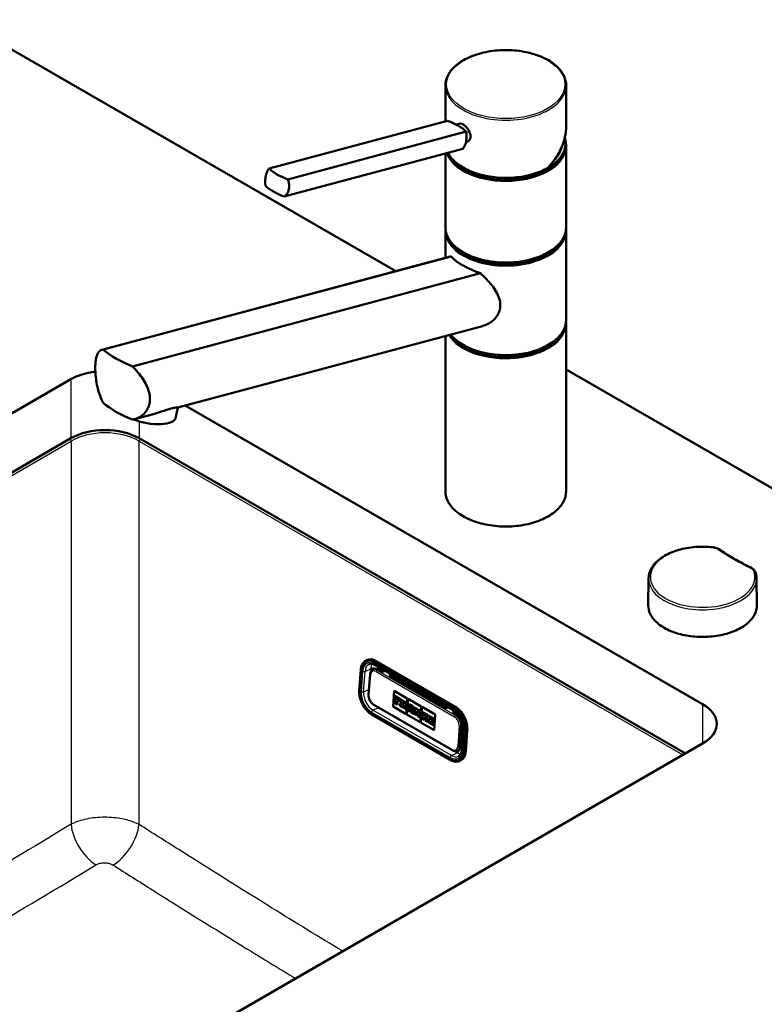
# Model space of a CAD drawing. Header units: millimetres. Extents: x 100 to 2000, y 93 to 2870.
# Tile 6 of 7: x 1309 to 1618, y 1483 to 1891. Entities that reach past the tile are written whole.
import ezdxf

# ---------------------------------------------------------------- set-up
doc = ezdxf.new("R2010")
doc.units = ezdxf.units.MM
doc.header["$LTSCALE"] = 10
doc.layers.add('Visible Edges(ISO)', color=7, linetype='Continuous', lineweight=50)
doc.layers.add('Visible Tangent Edges(ISO)', color=7, linetype='Continuous', lineweight=25)

msp = doc.modelspace()

# ---------------------------------------------------------------- linework, layer by layer
at = {"layer": 'Visible Edges(ISO)'}
for p, q in [((1284.4, 1890.7), (1464.9, 1786.49)), ((1485.48, 1848.56), (1485.48, 1863.46)), ((1535.48, 1846.42), (1535.48, 1863.46)), ((1412.43, 1828.98), (1486.39, 1848.8)), ((1489.92, 1847.23), (1491.25, 1847.59)), ((1420.17, 1824.51), (1494.14, 1844.33)), ((1418.71, 1817.35), (1492.67, 1837.17)), ((1493.99, 1840.04), (1494.51, 1840.18)), ((1535.23, 1838.56), (1535.23, 1839.37)), ((1535.48, 1804.67), (1535.48, 1838.15)), ((1485.48, 1804.67), (1485.48, 1835.25)), ((1485.48, 1792), (1485.48, 1803.04)), ((1535.48, 1766.3), (1535.48, 1803.04)), ((1487.43, 1792.52), (1343.26, 1753.89)), ((1487.81, 1792.59), (1343.71, 1753.98)), ((1355.85, 1746.97), (1499.95, 1785.58)), ((1500.8, 1763.72), (1374.68, 1729.93)), ((1535.48, 1695.26), (1535.48, 1764.66)), ((1485.48, 1695.26), (1485.48, 1759.62)), ((1535.48, 1745.74), (1850.09, 1564.1)), ((1075.81, 1594.72), (1330.36, 1741.69)), ((1377.64, 1730.72), (1591.99, 1606.97)), ((1364.58, 1727.22), (1356.63, 1725.09)), ((1373.87, 1725.94), (1374.69, 1729.93)), ((1330.36, 1717.19), (1082.88, 1574.31)), ((1584.92, 1586.55), (1358.65, 1717.19)), ((1569.61, 1659.1), (1569.49, 1647.95)), ((1614.37, 1659.1), (1614.49, 1647.95)), ((1452.68, 1625.18), (1452.92, 1625.29)), ((1489.38, 1606.08), (1456.86, 1624.86)), ((1449.82, 1612.7), (1450.43, 1621.19)), ((1455.39, 1621.3), (1455.88, 1621.53)), ((1456.5, 1623.19), (1489.02, 1604.41)), ((1459.37, 1620.32), (1457.6, 1621.34)), ((1460.51, 1620.87), (1459.37, 1620.32)), ((1454.27, 1619.4), (1453.66, 1610.91)), ((1462.2, 1618.69), (1463.34, 1619.23)), ((1485.53, 1605.22), (1462.2, 1618.69)), ((1463.65, 1619.06), (1462.51, 1618.51)), ((1463.25, 1618.86), (1471.61, 1614.03)), ((1463.78, 1605.99), (1464.25, 1612.47)), ((1463.78, 1606), (1464.25, 1612.47)), ((1464.25, 1612.47), (1469.69, 1609.33)), ((1464.3, 1608.26), (1464.26, 1607.67)), ((1464.3, 1608.26), (1464.31, 1608.27)), ((1464.51, 1608.14), (1464.3, 1608.26)), ((1464.51, 1608.15), (1464.31, 1608.27)), ((1464.46, 1610.4), (1464.42, 1609.85)), ((1464.42, 1609.85), (1464.63, 1609.73)), ((1466.59, 1609.17), (1464.46, 1610.4)), ((1466.58, 1609.17), (1464.46, 1610.4)), ((1464.46, 1610.4), (1464.46, 1610.4)), ((1464.63, 1609.73), (1464.51, 1608.14)), ((1465.44, 1607.6), (1465.48, 1608.16)), ((1465.45, 1607.61), (1465.49, 1608.16)), ((1465.48, 1608.16), (1465.93, 1607.9)), ((1465.52, 1608.63), (1465.56, 1609.19)), ((1465.96, 1608.37), (1465.52, 1608.63)), ((1465.52, 1608.63), (1465.53, 1608.63)), ((1465.53, 1608.63), (1465.57, 1609.18)), ((1465.97, 1608.38), (1465.53, 1608.63)), ((1465.56, 1609.19), (1466.05, 1608.91)), ((1465.93, 1607.9), (1465.96, 1608.37)), ((1465.94, 1607.91), (1465.97, 1608.38)), ((1465.96, 1608.37), (1465.97, 1608.38)), ((1466.05, 1608.91), (1466.03, 1608.63)), ((1466.03, 1608.63), (1466.52, 1608.34)), ((1466.52, 1608.34), (1466.58, 1609.17)), ((1466.52, 1608.34), (1466.53, 1608.35)), ((1466.53, 1608.35), (1466.59, 1609.17)), ((1466.58, 1609.17), (1466.59, 1609.17)), ((1466.76, 1609.06), (1466.72, 1608.51)), ((1466.72, 1608.51), (1466.96, 1608.38)), ((1466.76, 1609.06), (1466.77, 1609.07)), ((1468.63, 1607.99), (1466.76, 1609.06)), ((1468.64, 1607.99), (1466.77, 1609.07)), ((1466.96, 1608.38), (1466.85, 1606.79)), ((1469.69, 1609.33), (1469.22, 1602.85)), ((1469.54, 1602.66), (1470.01, 1609.15)), ((1469.55, 1602.67), (1470.02, 1609.14)), ((1470.01, 1609.15), (1475.45, 1606.01)), ((1455.84, 1606.67), (1488.37, 1587.89)), ((1469.22, 1602.86), (1463.78, 1606)), ((1463.78, 1605.99), (1463.78, 1606)), ((1469.22, 1602.85), (1463.78, 1605.99)), ((1464.26, 1607.67), (1465.6, 1606.89)), ((1465.44, 1607.6), (1465.45, 1607.61)), ((1465.65, 1607.49), (1465.44, 1607.6)), ((1465.65, 1607.49), (1465.45, 1607.61)), ((1465.6, 1606.89), (1465.65, 1607.49)), ((1465.6, 1606.89), (1465.61, 1606.9)), ((1465.61, 1606.9), (1465.65, 1607.49)), ((1465.65, 1607.49), (1465.65, 1607.49)), ((1465.93, 1607.9), (1465.94, 1607.91)), ((1466.61, 1606.93), (1466.57, 1606.34)), ((1466.57, 1606.34), (1467.87, 1605.58)), ((1466.85, 1606.79), (1466.61, 1606.93)), ((1466.61, 1606.93), (1466.62, 1606.93)), ((1466.85, 1606.8), (1466.62, 1606.93)), ((1467.71, 1606.3), (1467.75, 1606.86)), ((1467.71, 1606.3), (1467.75, 1606.86)), ((1467.92, 1606.18), (1467.71, 1606.3)), ((1467.91, 1606.18), (1467.71, 1606.3)), ((1467.71, 1606.3), (1467.71, 1606.3)), ((1467.75, 1606.86), (1468.05, 1606.69)), ((1467.78, 1607.26), (1467.83, 1607.88)), ((1467.78, 1607.26), (1467.82, 1607.88)), ((1468.04, 1607.11), (1467.78, 1607.26)), ((1468.04, 1607.11), (1467.78, 1607.26)), ((1467.78, 1607.26), (1467.78, 1607.26)), ((1467.82, 1607.88), (1468.08, 1607.73)), ((1467.87, 1605.58), (1467.91, 1606.18)), ((1467.87, 1605.58), (1467.88, 1605.59)), ((1467.88, 1605.59), (1467.92, 1606.18)), ((1467.91, 1606.18), (1467.92, 1606.18)), ((1468.05, 1606.69), (1468.39, 1605.28)), ((1468.39, 1605.28), (1469.19, 1604.82)), ((1469.02, 1605.54), (1468.8, 1606.42)), ((1469.03, 1605.54), (1468.81, 1606.42)), ((1468.95, 1606.46), (1468.96, 1606.46)), ((1469.23, 1605.42), (1469.02, 1605.54)), ((1469.02, 1605.54), (1469.03, 1605.54)), ((1469.24, 1605.42), (1469.03, 1605.54)), ((1469.19, 1604.82), (1469.23, 1605.42)), ((1469.19, 1604.82), (1469.2, 1604.83)), ((1469.2, 1604.83), (1469.24, 1605.42)), ((1469.23, 1605.42), (1469.24, 1605.42)), ((1469.88, 1605.04), (1469.84, 1604.45)), ((1469.84, 1604.45), (1470.83, 1603.88)), ((1470.04, 1604.95), (1469.88, 1605.04)), ((1469.88, 1605.04), (1469.89, 1605.04)), ((1470.04, 1604.96), (1469.89, 1605.04)), ((1470.56, 1606.3), (1470.04, 1604.95)), ((1470.42, 1606.95), (1470.38, 1606.4)), ((1470.38, 1606.4), (1470.56, 1606.3)), ((1470.42, 1606.95), (1470.43, 1606.96)), ((1472.09, 1605.99), (1470.42, 1606.95)), ((1472.1, 1605.99), (1470.43, 1606.96)), ((1470.66, 1604.59), (1470.74, 1604.83)), ((1470.87, 1604.47), (1470.66, 1604.59)), ((1470.66, 1604.59), (1470.67, 1604.59)), ((1470.67, 1604.59), (1470.75, 1604.82)), ((1470.88, 1604.47), (1470.67, 1604.59)), ((1470.74, 1604.83), (1471.31, 1604.5)), ((1470.83, 1603.88), (1470.87, 1604.47)), ((1470.84, 1603.88), (1470.88, 1604.47)), ((1470.87, 1605.21), (1471.14, 1605.99)), ((1471.25, 1604.99), (1470.87, 1605.21)), ((1470.87, 1605.21), (1470.88, 1605.21)), ((1470.87, 1604.47), (1470.88, 1604.47)), ((1470.88, 1605.21), (1471.14, 1605.98)), ((1471.25, 1604.99), (1470.88, 1605.21)), ((1471.12, 1604.33), (1471.07, 1603.73)), ((1471.34, 1604.2), (1471.12, 1604.33)), ((1471.34, 1604.2), (1471.12, 1604.33)), ((1471.12, 1604.33), (1471.12, 1604.33)), ((1471.14, 1605.99), (1471.25, 1604.99)), ((1471.31, 1604.5), (1471.34, 1604.2)), ((1472.15, 1603.73), (1471.87, 1605.55)), ((1471.87, 1605.55), (1472.05, 1605.44)), ((1472.16, 1603.73), (1471.87, 1605.54)), ((1472.05, 1605.44), (1472.09, 1605.99)), ((1472.05, 1605.44), (1472.06, 1605.44)), ((1472.06, 1605.44), (1472.1, 1605.99)), ((1472.09, 1605.99), (1472.1, 1605.99)), ((1472.68, 1605.65), (1472.64, 1605.1)), ((1472.64, 1605.1), (1472.86, 1604.97)), ((1473.72, 1605.05), (1472.68, 1605.65)), ((1472.68, 1605.65), (1472.69, 1605.65)), ((1473.73, 1605.05), (1472.69, 1605.65)), ((1472.86, 1604.97), (1472.75, 1603.39)), ((1473.27, 1603.09), (1473.34, 1604.13)), ((1473.27, 1603.09), (1473.35, 1604.12)), ((1473.34, 1604.13), (1474.03, 1602.03)), ((1474.33, 1603.2), (1473.72, 1605.05)), ((1473.72, 1605.05), (1473.73, 1605.05)), ((1474.33, 1603.22), (1473.73, 1605.05)), ((1474.25, 1604.74), (1474.21, 1604.19)), ((1474.21, 1604.19), (1474.39, 1604.09)), ((1475.16, 1604.22), (1474.25, 1604.75)), ((1474.25, 1604.74), (1474.25, 1604.75)), ((1475.15, 1604.22), (1474.25, 1604.74)), ((1474.39, 1604.09), (1474.33, 1603.2)), ((1475.45, 1606.01), (1474.98, 1599.52)), ((1475.11, 1603.67), (1475.15, 1604.22)), ((1475.12, 1603.67), (1475.16, 1604.22)), ((1475.15, 1604.22), (1475.16, 1604.22)), ((1475.31, 1599.33), (1475.78, 1605.82)), ((1475.31, 1599.34), (1475.78, 1605.81)), ((1475.78, 1605.82), (1481.22, 1602.68)), ((1482.1, 1607.98), (1486.27, 1605.57)), ((1485.53, 1605.22), (1486.68, 1605.76)), ((1489.48, 1604.12), (1488.36, 1603.58)), ((1487.49, 1583.89), (1454.97, 1602.67)), ((1469.54, 1602.66), (1469.55, 1602.67)), ((1474.98, 1599.52), (1469.54, 1602.66)), ((1474.98, 1599.53), (1469.55, 1602.67)), ((1470.83, 1603.88), (1470.84, 1603.88)), ((1471.07, 1603.73), (1472.31, 1603.02)), ((1472.36, 1603.61), (1472.15, 1603.73)), ((1472.15, 1603.73), (1472.16, 1603.73)), ((1472.36, 1603.62), (1472.16, 1603.73)), ((1472.31, 1603.02), (1472.36, 1603.61)), ((1472.31, 1603.02), (1472.32, 1603.02)), ((1472.32, 1603.02), (1472.36, 1603.62)), ((1472.36, 1603.61), (1472.36, 1603.62)), ((1472.53, 1603.51), (1472.48, 1602.92)), ((1472.48, 1602.92), (1473.41, 1602.39)), ((1472.75, 1603.39), (1472.53, 1603.52)), ((1472.53, 1603.51), (1472.53, 1603.52)), ((1472.75, 1603.39), (1472.53, 1603.51)), ((1473.46, 1602.98), (1473.27, 1603.09)), ((1473.45, 1602.98), (1473.27, 1603.09)), ((1473.27, 1603.09), (1473.27, 1603.09)), ((1473.41, 1602.39), (1473.46, 1602.98)), ((1473.41, 1602.39), (1473.45, 1602.98)), ((1473.41, 1602.39), (1473.41, 1602.39)), ((1473.45, 1602.98), (1473.46, 1602.98)), ((1474.03, 1602.03), (1474.7, 1601.64)), ((1474.7, 1601.64), (1474.86, 1603.82)), ((1474.7, 1601.64), (1474.71, 1601.64)), ((1474.71, 1601.64), (1474.87, 1603.81)), ((1474.86, 1603.82), (1475.11, 1603.67)), ((1475.11, 1603.67), (1475.12, 1603.67)), ((1475.65, 1601.71), (1475.6, 1601.12)), ((1475.6, 1601.12), (1476.86, 1600.39)), ((1475.88, 1601.58), (1475.65, 1601.72)), ((1475.65, 1601.71), (1475.65, 1601.72)), ((1475.88, 1601.58), (1475.65, 1601.71)), ((1475.8, 1603.85), (1475.76, 1603.3)), ((1475.76, 1603.3), (1476, 1603.16)), ((1477.06, 1603.12), (1475.8, 1603.85)), ((1475.8, 1603.85), (1475.81, 1603.85)), ((1477.07, 1603.13), (1475.81, 1603.85)), ((1476, 1603.16), (1475.88, 1601.58)), ((1476.73, 1601.09), (1476.77, 1601.75)), ((1476.73, 1601.09), (1476.78, 1601.74)), ((1476.91, 1600.99), (1476.73, 1601.09)), ((1476.73, 1601.09), (1476.73, 1601.09)), ((1476.9, 1600.99), (1476.73, 1601.09)), ((1476.77, 1601.75), (1477.22, 1600.81)), ((1476.8, 1602.08), (1476.84, 1602.67)), ((1477.33, 1602.39), (1476.8, 1602.08)), ((1476.81, 1602.08), (1476.85, 1602.67)), ((1476.84, 1602.67), (1477.02, 1602.57)), ((1476.86, 1600.39), (1476.9, 1600.99)), ((1476.86, 1600.39), (1476.87, 1600.4)), ((1476.87, 1600.4), (1476.91, 1600.99)), ((1476.9, 1600.99), (1476.91, 1600.99)), ((1477.02, 1602.57), (1477.06, 1603.12)), ((1477.02, 1602.57), (1477.03, 1602.57)), ((1477.03, 1602.57), (1477.07, 1603.13)), ((1477.08, 1600.89), (1477.03, 1600.29)), ((1477.03, 1600.29), (1478.24, 1599.6)), ((1477.06, 1603.12), (1477.07, 1603.13)), ((1477.21, 1600.82), (1477.08, 1600.89)), ((1477.22, 1600.81), (1477.08, 1600.89)), ((1477.08, 1600.89), (1477.08, 1600.89)), ((1477.23, 1603.02), (1477.19, 1602.47)), ((1477.19, 1602.47), (1477.33, 1602.39)), ((1478.29, 1602.41), (1477.23, 1603.02)), ((1477.23, 1603.02), (1477.24, 1603.02)), ((1478.3, 1602.41), (1477.24, 1603.02)), ((1477.53, 1601.65), (1478.06, 1601.97)), ((1478.14, 1600.28), (1477.53, 1601.65)), ((1477.53, 1601.65), (1477.54, 1601.65)), ((1477.54, 1601.65), (1478.07, 1601.97)), ((1478.14, 1600.28), (1477.54, 1601.65)), ((1478.06, 1601.97), (1478.25, 1601.86)), ((1478.29, 1600.19), (1478.14, 1600.28)), ((1478.29, 1600.19), (1478.14, 1600.28)), ((1478.14, 1600.28), (1478.14, 1600.28)), ((1478.24, 1599.6), (1478.29, 1600.19)), ((1478.25, 1601.86), (1478.29, 1602.41)), ((1478.25, 1601.86), (1478.26, 1601.86)), ((1478.25, 1599.6), (1478.29, 1600.19)), ((1478.26, 1601.86), (1478.3, 1602.41)), ((1478.29, 1602.41), (1478.3, 1602.41)), ((1478.29, 1600.19), (1478.29, 1600.19)), ((1478.48, 1600.07), (1478.44, 1599.48)), ((1478.48, 1600.07), (1478.49, 1600.08)), ((1478.7, 1599.95), (1478.48, 1600.07)), ((1478.71, 1599.95), (1478.49, 1600.08)), ((1478.64, 1602.21), (1478.6, 1601.66)), ((1478.6, 1601.66), (1478.82, 1601.53)), ((1480.73, 1601), (1478.64, 1602.21)), ((1478.64, 1602.21), (1478.65, 1602.21)), ((1480.74, 1601), (1478.65, 1602.21)), ((1478.82, 1601.53), (1478.7, 1599.95)), ((1479.6, 1599.44), (1479.64, 1599.99)), ((1479.6, 1599.43), (1479.64, 1599.99)), ((1479.64, 1599.99), (1480.08, 1599.73)), ((1479.67, 1600.46), (1479.71, 1601.02)), ((1479.67, 1600.46), (1479.68, 1600.46)), ((1480.12, 1600.2), (1479.67, 1600.46)), ((1479.68, 1600.46), (1479.72, 1601.01)), ((1480.12, 1600.2), (1479.68, 1600.46)), ((1479.71, 1601.02), (1480.2, 1600.73)), ((1480.08, 1599.73), (1480.12, 1600.2)), ((1480.09, 1599.73), (1480.12, 1600.2)), ((1480.12, 1600.2), (1480.12, 1600.2)), ((1480.2, 1600.73), (1480.18, 1600.46)), ((1480.18, 1600.46), (1480.67, 1600.17)), ((1480.67, 1600.17), (1480.73, 1601)), ((1480.67, 1600.17), (1480.68, 1600.17)), ((1480.68, 1600.17), (1480.74, 1601)), ((1480.73, 1601), (1480.74, 1601)), ((1481.22, 1602.68), (1480.75, 1596.19)), ((1490.13, 1602.56), (1488.36, 1603.58)), ((1488.67, 1603.4), (1489.74, 1603.91)), ((1489.41, 1603.76), (1490.67, 1603.03)), ((1480.75, 1596.2), (1475.31, 1599.34)), ((1475.31, 1599.33), (1475.31, 1599.34)), ((1480.75, 1596.19), (1475.31, 1599.33)), ((1478.24, 1599.6), (1478.25, 1599.6)), ((1478.44, 1599.48), (1480.53, 1598.27)), ((1480.08, 1599.16), (1479.6, 1599.44)), ((1479.6, 1599.43), (1479.6, 1599.44)), ((1480.08, 1599.15), (1479.6, 1599.43)), ((1480.08, 1599.73), (1480.09, 1599.73)), ((1480.1, 1599.43), (1480.08, 1599.15)), ((1480.6, 1599.14), (1480.1, 1599.43)), ((1480.1, 1599.43), (1480.11, 1599.43)), ((1480.6, 1599.15), (1480.11, 1599.43)), ((1480.53, 1598.27), (1480.6, 1599.14)), ((1480.53, 1598.27), (1480.54, 1598.28)), ((1480.54, 1598.28), (1480.6, 1599.15)), ((1480.6, 1599.14), (1480.6, 1599.15)), ((1491.77, 1589.67), (1492.39, 1598.16)), ((1492.22, 1595.91), (1492.92, 1595.58)), ((1493, 1596.64), (1492.39, 1588.15)), ((1493.93, 1587.54), (1494.55, 1596.03)), ((1492.07, 1593.81), (1492.77, 1593.4)), ((1591.99, 1590.64), (1337.43, 1443.67)), ((1490.31, 1587.71), (1490.8, 1587.94)), ((1491.47, 1583.46), (1491.72, 1583.58))]:
    msp.add_line(p, q, dxfattribs=at)
for centre, major_axis, ratio, start_param, end_param in [((1478.55, 1843.43), (-17.63, 3.61), 0.408248, 4.02767, 4.336863), ((1478.55, 1843.43), (-17.63, 3.61), 0.408248, 3.718476, 4.02767), ((1510.48, 1839.37), (24.75, 0), 0.57735, 3.695763, 6.447264), ((1510.48, 1838.56), (24.75, 0), 0.57735, 3.359293, 6.283185), ((1510.48, 1839.37), (23.25, 0), 0.57735, 5.784228, 6.161693), ((1510.48, 1838.56), (23, 0), 0.57735, 6.135657, 6.192728), ((1428.01, 1829.88), (17.63, -3.61), 0.408248, 3.718476, 4.336863), ((1426.55, 1822.73), (-17.63, 3.61), 0.408248, 0.576884, 1.19527), ((1510.48, 1803.45), (24.75, 0), 0.57735, 3.223499, 6.201279), ((1510.48, 1804.26), (-24.75, 0), 0.57735, 0.554171, 2.587422), ((1510.48, 1793.53), (24.93, -4.67), 0.410754, 3.65308, 4.354386), ((1510.48, 1765.07), (24.75, 0), 0.57735, 3.496917, 6.201279), ((1510.48, 1765.89), (-24.75, 0), 0.57735, 0.554171, 2.587422), ((1373.77, 1756.9), (-34.9, 6.53), 0.410754, 0.614244, 1.110036), ((1344.51, 1733.52), (20, 0), 0.57735, 1.77287, 2.356194), ((1373.77, 1734.86), (34.9, -6.53), 0.410754, 3.755836, 4.251629), ((1362.11, 1728.35), (11.76, -2.41), 0.408248, 4.278356, 6.283185), ((1344.51, 1709.03), (-20, 0), 0.57735, 3.926991, 5.497787), ((1456.36, 1618.07), (-3.44, 7.22), 0.625473, 5.545399, 6.283185), ((1457.39, 1618.37), (-1.51, 3.16), 0.625473, 5.545399, 6.283185), ((1482.68, 1606.3), (-0.86, 1.81), 0.625473, 0.0267, 0.510855), ((1479.88, 1608.37), (-1.5, 2.6), 0.57735, 3.971517, 4.283284), ((1468.06, 1607.42), (0.157, -0.331), 0.625473, 5.545399, 8.686991), ((1468.07, 1607.42), (0.157, -0.331), 0.625473, 5.545399, 6.26615), ((1468.58, 1607.25), (0.376, -0.789), 0.625473, 5.998819, 8.686991), ((1468.58, 1607.25), (0.376, -0.789), 0.625473, 0, 2.403806), ((1479.81, 1608.33), (2, -3.46), 0.57735, 0.843815, 1.086124), ((1488.89, 1599.29), (-3.44, 7.22), 0.625473, 3.974602, 5.545399), ((1577.85, 1598.8), (20, 0), 0.57735, 5.497787, 7.068583), ((1489.91, 1599.59), (-1.51, 3.16), 0.625473, 3.974602, 5.545399), ((1489.3, 1591.1), (1.51, -3.16), 0.625473, 0, 0.83301), ((1488.28, 1590.8), (3.44, -7.22), 0.625473, 0, 0.83301)]:
    msp.add_ellipse(centre, major_axis=major_axis, ratio=ratio, start_param=start_param, end_param=end_param, dxfattribs=at)
for points, knots in [([(1485.48, 1863.46), (1485.48, 1865), (1485.9, 1866.54), (1487.51, 1869.47), (1488.73, 1870.87), (1491.87, 1873.38), (1493.79, 1874.49), (1498.15, 1876.3), (1500.58, 1877), (1505.68, 1877.92), (1508.35, 1878.13), (1513.68, 1878.07), (1516.34, 1877.78), (1521.37, 1876.74), (1523.74, 1875.99), (1527.96, 1874.07), (1529.81, 1872.9), (1532.79, 1870.28), (1533.92, 1868.82), (1535.19, 1866.04), (1535.48, 1864.75), (1535.48, 1863.46)], [5.497787, 5.497787, 5.497787, 5.497787, 5.805603, 5.805603, 6.121561, 6.121561, 6.444326, 6.444326, 6.767616, 6.767616, 7.090334, 7.090334, 7.412834, 7.412834, 7.735617, 7.735617, 8.058967, 8.058967, 8.381325, 8.381325, 8.63938, 8.63938, 8.63938, 8.63938]), ([(1491.25, 1847.59), (1491.4, 1847.63), (1491.57, 1847.64), (1492.07, 1847.59), (1492.44, 1847.45), (1493.16, 1847.04), (1493.56, 1846.73), (1494.3, 1845.99), (1494.64, 1845.56), (1495.2, 1844.69), (1495.45, 1844.19), (1495.78, 1843.21), (1495.86, 1842.72), (1495.86, 1842.29)], [0.382112, 0.382112, 0.382112, 0.382112, 0.4669376, 0.4669376, 0.6201565, 0.6201565, 0.7733754, 0.7733754, 0.9265943, 0.9265943, 1.0834536, 1.0834536, 1.240313, 1.240313, 1.240313, 1.240313]), ([(1528.06, 1829.35), (1528.52, 1829.87), (1528.97, 1830.39), (1529.83, 1831.47), (1530.24, 1832.01), (1531.02, 1833.12), (1531.39, 1833.68), (1532.08, 1834.81), (1532.41, 1835.39), (1533.01, 1836.54), (1533.29, 1837.12), (1533.8, 1838.29), (1534.03, 1838.87), (1534.44, 1840.05), (1534.62, 1840.64), (1534.93, 1841.81), (1535.06, 1842.39), (1535.27, 1843.56), (1535.35, 1844.14), (1535.46, 1845.29), (1535.48, 1845.86), (1535.48, 1846.42)], [-1.5777627, -1.5777627, -1.5777627, -1.5777627, -1.4985263, -1.4985263, -1.4192898, -1.4192898, -1.3400533, -1.3400533, -1.2608169, -1.2608169, -1.1815804, -1.1815804, -1.102344, -1.102344, -1.0231075, -1.0231075, -0.9438711, -0.9438711, -0.8646346, -0.8646346, -0.7853982, -0.7853982, -0.7853982, -0.7853982]), ([(1492.67, 1837.17), (1492.9, 1837.41), (1493.11, 1837.7), (1493.61, 1838.63), (1493.85, 1839.36), (1494.01, 1840.13), (1494.16, 1840.9), (1494.26, 1841.8), (1494.25, 1843.26), (1494.21, 1843.8), (1494.14, 1844.33)], [-0.412375, -0.412375, -0.412375, -0.412375, -0.2583698, -0.2583698, 0, 0, 0, 0.2583698, 0.2583698, 0.412375, 0.412375, 0.412375, 0.412375]), ([(1495.86, 1842.29), (1495.86, 1841.87), (1495.78, 1841.46), (1495.45, 1840.78), (1495.2, 1840.51), (1494.79, 1840.27), (1494.66, 1840.22), (1494.51, 1840.18)], [1.240313, 1.240313, 1.240313, 1.240313, 1.394333, 1.394333, 1.5483531, 1.5483531, 1.6139305, 1.6139305, 1.6139305, 1.6139305]), ([(1528.03, 1829.33), (1526.12, 1828.23), (1523.91, 1827.32), (1519.11, 1825.94), (1516.53, 1825.48), (1511.24, 1825.06), (1508.54, 1825.1), (1503.3, 1825.66), (1500.76, 1826.19), (1496.08, 1827.69), (1493.95, 1828.67), (1490.3, 1830.97), (1488.8, 1832.3), (1487.24, 1834.33), (1486.86, 1834.92), (1486.55, 1835.53)], [3.142959, 3.142959, 3.142959, 3.142959, 3.466351, 3.466351, 3.789339, 3.789339, 4.111884, 4.111884, 4.434467, 4.434467, 4.757545, 4.757545, 5.080867, 5.080867, 5.209574, 5.209574, 5.209574, 5.209574]), ([(1410.96, 1821.83), (1410.89, 1822.35), (1410.85, 1822.9), (1410.84, 1824.35), (1410.94, 1825.25), (1411.1, 1826.02), (1411.25, 1826.79), (1411.49, 1827.53), (1411.99, 1828.45), (1412.2, 1828.75), (1412.43, 1828.98)], [-0.412375, -0.412375, -0.412375, -0.412375, -0.2583698, -0.2583698, 0, 0, 0, 0.2583698, 0.2583698, 0.412375, 0.412375, 0.412375, 0.412375]), ([(1528.03, 1829.33), (1528.06, 1829.35), (1528.07, 1829.37), (1528.09, 1829.42), (1528.09, 1829.44), (1528.09, 1829.48), (1528.08, 1829.5), (1528.08, 1829.53), (1528.08, 1829.53), (1528.08, 1829.53)], [-0.0398471, -0.0398471, -0.0398471, -0.0398471, -0.02111176, -0.02111176, -0.01056304, -0.01056304, 0, 0, 0.00032398, 0.00032398, 0.00032398, 0.00032398]), ([(1420.17, 1824.51), (1420.38, 1824.02), (1420.55, 1823.51), (1420.84, 1822.13), (1420.84, 1821.26), (1420.53, 1819.72), (1420.19, 1818.96), (1419.41, 1817.96), (1419.07, 1817.63), (1418.71, 1817.35)], [1.6537755, 1.6537755, 1.6537755, 1.6537755, 1.8077807, 1.8077807, 2.0661504, 2.0661504, 2.3245202, 2.3245202, 2.4785254, 2.4785254, 2.4785254, 2.4785254]), ([(1535.48, 1804.67), (1535.48, 1803.13), (1535.07, 1801.59), (1533.45, 1798.66), (1532.23, 1797.26), (1529.1, 1794.75), (1527.17, 1793.64), (1522.81, 1791.83), (1520.39, 1791.13), (1515.28, 1790.21), (1512.61, 1790), (1507.28, 1790.06), (1504.62, 1790.35), (1499.6, 1791.39), (1497.23, 1792.14), (1493, 1794.06), (1491.16, 1795.23), (1488.18, 1797.85), (1487.04, 1799.31), (1485.77, 1802.09), (1485.48, 1803.38), (1485.48, 1804.67)], [2.356194, 2.356194, 2.356194, 2.356194, 2.66401, 2.66401, 2.979968, 2.979968, 3.302733, 3.302733, 3.626023, 3.626023, 3.948741, 3.948741, 4.271241, 4.271241, 4.594024, 4.594024, 4.917374, 4.917374, 5.239732, 5.239732, 5.497787, 5.497787, 5.497787, 5.497787]), ([(1499.95, 1785.58), (1500.86, 1784.77), (1501.72, 1783.94), (1504.03, 1781.54), (1505.47, 1779.77), (1507.05, 1777.01), (1507.47, 1776.07), (1508.06, 1774.2), (1508.21, 1773.26), (1508.21, 1772.34)], [8.317582, 8.317582, 8.317582, 8.317582, 8.664161, 8.664161, 9.339921, 9.339921, 9.677802, 9.677802, 10.015682, 10.015682, 10.015682, 10.015682]), ([(1508.21, 1772.34), (1508.21, 1771.55), (1508.09, 1770.74), (1507.6, 1769.19), (1507.23, 1768.44), (1506.27, 1767.07), (1505.68, 1766.44), (1504.38, 1765.36), (1503.67, 1764.9), (1502.28, 1764.2), (1501.55, 1763.93), (1500.8, 1763.72)], [0, 0, 0, 0, 0.290813, 0.290813, 0.581627, 0.581627, 0.87244, 0.87244, 1.163253, 1.163253, 1.434099, 1.434099, 1.434099, 1.434099]), ([(1535.48, 1766.3), (1535.48, 1764.76), (1535.07, 1763.22), (1533.45, 1760.28), (1532.23, 1758.89), (1529.1, 1756.37), (1527.17, 1755.26), (1522.81, 1753.45), (1520.39, 1752.75), (1515.28, 1751.84), (1512.61, 1751.62), (1507.28, 1751.69), (1504.62, 1751.97), (1499.6, 1753.01), (1497.23, 1753.77), (1493, 1755.69), (1491.16, 1756.85), (1488.92, 1758.81), (1488.27, 1759.5), (1487.72, 1760.22)], [2.356194, 2.356194, 2.356194, 2.356194, 2.66401, 2.66401, 2.979968, 2.979968, 3.302733, 3.302733, 3.626023, 3.626023, 3.948741, 3.948741, 4.271241, 4.271241, 4.594024, 4.594024, 4.917374, 4.917374, 5.077482, 5.077482, 5.077482, 5.077482]), ([(1343.71, 1731.93), (1343.15, 1732.97), (1342.68, 1734.07), (1341.97, 1736.08), (1341.69, 1737.04), (1341.21, 1739.02), (1341.02, 1740.03), (1340.72, 1742.01), (1340.62, 1742.99), (1340.48, 1744.85), (1340.45, 1745.72), (1340.45, 1747.39), (1340.49, 1748.22), (1340.64, 1749.74), (1340.76, 1750.42), (1341.24, 1752.21), (1341.75, 1753.04), (1342.77, 1753.75), (1343.2, 1753.92), (1343.71, 1753.98)], [3.250189, 3.250189, 3.250189, 3.250189, 3.606455, 3.606455, 3.897837, 3.897837, 4.18922, 4.18922, 4.480602, 4.480602, 4.771985, 4.771985, 5.094237, 5.094237, 5.41649, 5.41649, 6.060995, 6.060995, 6.40245, 6.40245, 6.40245, 6.40245]), ([(1355.85, 1746.97), (1356.7, 1746.12), (1357.51, 1745.25), (1359.58, 1742.75), (1360.83, 1740.9), (1362.15, 1738.07), (1362.49, 1737.12), (1362.96, 1735.25), (1363.08, 1734.32), (1363.08, 1733.45), (1363.08, 1732.65), (1362.98, 1731.86), (1362.57, 1730.32), (1362.25, 1729.58), (1361.43, 1728.24), (1360.93, 1727.63), (1359.78, 1726.59), (1359.15, 1726.16), (1357.69, 1725.4), (1356.79, 1725.09), (1355.85, 1724.92)], [-1.630466, -1.630466, -1.630466, -1.630466, -1.289011, -1.289011, -0.644505, -0.644505, -0.322253, -0.322253, 0, 0, 0, 0.291382, 0.291382, 0.582765, 0.582765, 0.874147, 0.874147, 1.16553, 1.16553, 1.521796, 1.521796, 1.521796, 1.521796]), ([(1364.58, 1727.23), (1365.67, 1727.52), (1366.77, 1727.87), (1368.57, 1728.49), (1369.31, 1728.75), (1370.67, 1729.21), (1371.3, 1729.4), (1371.85, 1729.55), (1372.4, 1729.69), (1372.87, 1729.79), (1373.66, 1729.91), (1373.97, 1729.93), (1374.5, 1729.94), (1374.66, 1729.93), (1374.68, 1729.93)], [-0.807034, -0.807034, -0.807034, -0.807034, -0.481393, -0.481393, -0.240697, -0.240697, 0, 0, 0, 0.240697, 0.240697, 0.481393, 0.481393, 0.807034, 0.807034, 0.807034, 0.807034]), ([(1535.48, 1695.26), (1535.48, 1693.72), (1535.07, 1692.18), (1533.45, 1689.25), (1532.23, 1687.85), (1529.1, 1685.34), (1527.17, 1684.23), (1522.81, 1682.42), (1520.39, 1681.72), (1515.28, 1680.8), (1512.61, 1680.59), (1507.28, 1680.65), (1504.62, 1680.94), (1499.6, 1681.98), (1497.23, 1682.73), (1493, 1684.65), (1491.16, 1685.82), (1488.18, 1688.44), (1487.04, 1689.9), (1485.77, 1692.68), (1485.48, 1693.97), (1485.48, 1695.26)], [2.356194, 2.356194, 2.356194, 2.356194, 2.66401, 2.66401, 2.979968, 2.979968, 3.302733, 3.302733, 3.626023, 3.626023, 3.948741, 3.948741, 4.271241, 4.271241, 4.594024, 4.594024, 4.917374, 4.917374, 5.239732, 5.239732, 5.497787, 5.497787, 5.497787, 5.497787]), ([(1569.61, 1659.1), (1569.63, 1660.48), (1570.01, 1661.86), (1571.45, 1664.49), (1572.54, 1665.74), (1575.33, 1668), (1577.06, 1669.01), (1580.97, 1670.64), (1583.15, 1671.27), (1587.73, 1672.09), (1590.12, 1672.29), (1593.78, 1672.24), (1595.05, 1672.16), (1596.3, 1672.01)], [0.791569, 0.791569, 0.791569, 0.791569, 1.091812, 1.091812, 1.404834, 1.404834, 1.729316, 1.729316, 2.054863, 2.054863, 2.379459, 2.379459, 2.552596, 2.552596, 2.552596, 2.552596]), ([(1596.3, 1672.01), (1596.51, 1671.99), (1596.72, 1671.96), (1597.12, 1671.87), (1597.32, 1671.83), (1597.71, 1671.71), (1597.9, 1671.65), (1598.26, 1671.5), (1598.44, 1671.42), (1598.77, 1671.24), (1598.93, 1671.15), (1599.08, 1671.04)], [0, 0, 0, 0, 0.0576108, 0.0576108, 0.1152216, 0.1152216, 0.1728324, 0.1728324, 0.2304431, 0.2304431, 0.2880539, 0.2880539, 0.2880539, 0.2880539]), ([(1612.08, 1663.54), (1611.13, 1663.99), (1610.2, 1664.46), (1608.37, 1665.4), (1607.48, 1665.89), (1605.71, 1666.87), (1604.84, 1667.37), (1603.14, 1668.39), (1602.3, 1668.91), (1600.67, 1669.96), (1599.86, 1670.5), (1599.08, 1671.04)], [6.1910957, 6.1910957, 6.1910957, 6.1910957, 6.2279315, 6.2279315, 6.2647674, 6.2647674, 6.3016032, 6.3016032, 6.3384391, 6.3384391, 6.3752749, 6.3752749, 6.3752749, 6.3752749]), ([(1612.08, 1663.54), (1612.25, 1663.46), (1612.42, 1663.37), (1612.73, 1663.17), (1612.88, 1663.06), (1613.15, 1662.83), (1613.28, 1662.71), (1613.51, 1662.45), (1613.61, 1662.31), (1613.79, 1662.02), (1613.86, 1661.86), (1613.92, 1661.7)], [0, 0, 0, 0, 0.0576108, 0.0576108, 0.1152216, 0.1152216, 0.1728324, 0.1728324, 0.2304431, 0.2304431, 0.2880539, 0.2880539, 0.2880539, 0.2880539]), ([(1613.92, 1661.7), (1613.98, 1661.53), (1614.03, 1661.36), (1614.12, 1661.02), (1614.16, 1660.84), (1614.24, 1660.5), (1614.27, 1660.32), (1614.32, 1659.98), (1614.34, 1659.8), (1614.36, 1659.45), (1614.37, 1659.28), (1614.37, 1659.1)], [3.7305891, 3.7305891, 3.7305891, 3.7305891, 3.7686352, 3.7686352, 3.8066814, 3.8066814, 3.8447276, 3.8447276, 3.8827738, 3.8827738, 3.92082, 3.92082, 3.92082, 3.92082]), ([(1614.49, 1647.95), (1614.51, 1646.57), (1614.14, 1645.18), (1612.67, 1642.54), (1611.56, 1641.29), (1608.73, 1639.05), (1607, 1638.06), (1603.09, 1636.45), (1600.91, 1635.83), (1596.32, 1635.01), (1593.91, 1634.81), (1589.12, 1634.87), (1586.73, 1635.13), (1582.2, 1636.06), (1580.07, 1636.73), (1576.28, 1638.44), (1574.62, 1639.47), (1571.95, 1641.79), (1570.94, 1643.07), (1569.75, 1645.57), (1569.48, 1646.76), (1569.49, 1647.95)], [3.92082, 3.92082, 3.92082, 3.92082, 4.238008, 4.238008, 4.557157, 4.557157, 4.877795, 4.877795, 5.19852, 5.19852, 5.519117, 5.519117, 5.839667, 5.839667, 6.160278, 6.160278, 6.481018, 6.481018, 6.801576, 6.801576, 7.074754, 7.074754, 7.074754, 7.074754]), ([(1450.43, 1621.19), (1450.46, 1621.56), (1450.51, 1621.93), (1450.67, 1622.61), (1450.78, 1622.94), (1451.04, 1623.53), (1451.19, 1623.81), (1451.55, 1624.3), (1451.75, 1624.52), (1452.18, 1624.9), (1452.42, 1625.06), (1452.68, 1625.18)], [0, 0, 0, 0, 0.1666019, 0.1666019, 0.3332039, 0.3332039, 0.4998058, 0.4998058, 0.6664078, 0.6664078, 0.8330097, 0.8330097, 0.8330097, 0.8330097]), ([(1453.85, 1623.52), (1453.99, 1623.59), (1454.14, 1623.64), (1454.44, 1623.7), (1454.6, 1623.72), (1454.94, 1623.71), (1455.12, 1623.7), (1455.5, 1623.62), (1455.69, 1623.56), (1456.09, 1623.4), (1456.29, 1623.31), (1456.5, 1623.19)], [0.8330097, 0.8330097, 0.8330097, 0.8330097, 0.980567, 0.980567, 1.1281244, 1.1281244, 1.2756817, 1.2756817, 1.423239, 1.423239, 1.5707963, 1.5707963, 1.5707963, 1.5707963]), ([(1455.39, 1621.3), (1455.25, 1621.23), (1455.13, 1621.15), (1454.9, 1620.96), (1454.8, 1620.85), (1454.63, 1620.6), (1454.55, 1620.47), (1454.43, 1620.18), (1454.38, 1620.04), (1454.31, 1619.72), (1454.29, 1619.56), (1454.27, 1619.4)], [2.3085829, 2.3085829, 2.3085829, 2.3085829, 2.4751849, 2.4751849, 2.6417868, 2.6417868, 2.8083888, 2.8083888, 2.9749907, 2.9749907, 3.1415927, 3.1415927, 3.1415927, 3.1415927]), ([(1454.97, 1602.67), (1454.37, 1603.01), (1453.79, 1603.47), (1452.7, 1604.56), (1452.19, 1605.19), (1451.29, 1606.57), (1450.91, 1607.32), (1450.3, 1608.87), (1450.07, 1609.66), (1449.81, 1611.22), (1449.77, 1611.99), (1449.82, 1612.7)], [4.712389, 4.712389, 4.712389, 4.712389, 5.026548, 5.026548, 5.340708, 5.340708, 5.654867, 5.654867, 5.969026, 5.969026, 6.283185, 6.283185, 6.283185, 6.283185]), ([(1472.82, 1612.56), (1472.77, 1612.66), (1472.73, 1612.75), (1472.57, 1613.04), (1472.45, 1613.22), (1472.2, 1613.54), (1472.07, 1613.68), (1471.83, 1613.89), (1471.71, 1613.97), (1471.61, 1614.03), (1471.61, 1614.03), (1471.61, 1614.03)], [3.844746, 3.844746, 3.844746, 3.844746, 3.9685603, 3.9685603, 4.2243746, 4.2243746, 4.4737795, 4.4737795, 4.7112197, 4.7112197, 4.712389, 4.712389, 4.712389, 4.712389]), ([(1453.66, 1610.91), (1453.63, 1610.6), (1453.65, 1610.27), (1453.77, 1609.61), (1453.86, 1609.28), (1454.11, 1608.64), (1454.27, 1608.32), (1454.65, 1607.75), (1454.86, 1607.48), (1455.33, 1607.02), (1455.58, 1606.82), (1455.84, 1606.67)], [3.141593, 3.141593, 3.141593, 3.141593, 3.455752, 3.455752, 3.769911, 3.769911, 4.08407, 4.08407, 4.39823, 4.39823, 4.712389, 4.712389, 4.712389, 4.712389]), ([(1481.77, 1608.1), (1481.77, 1608.1), (1481.77, 1608.1), (1481.78, 1608.1), (1481.8, 1608.1), (1481.85, 1608.08), (1481.89, 1608.07), (1481.99, 1608.04), (1482.04, 1608.01), (1482.1, 1607.98)], [1.0741745, 1.0741745, 1.0741745, 1.0741745, 1.1281244, 1.1281244, 1.2756817, 1.2756817, 1.423239, 1.423239, 1.5707963, 1.5707963, 1.5707963, 1.5707963]), ([(1489.02, 1604.41), (1489.45, 1604.16), (1489.88, 1603.83), (1490.69, 1603.03), (1491.08, 1602.56), (1491.77, 1601.52), (1492.08, 1600.95), (1492.57, 1599.77), (1492.75, 1599.16), (1492.98, 1597.98), (1493.03, 1597.4), (1493.01, 1596.79), (1493.01, 1596.72), (1493, 1596.64)], [1.570796, 1.570796, 1.570796, 1.570796, 1.87489, 1.87489, 2.179173, 2.179173, 2.48542, 2.48542, 2.792121, 2.792121, 3.097411, 3.097411, 3.141593, 3.141593, 3.141593, 3.141593]), ([(1488.37, 1587.89), (1488.49, 1587.82), (1488.62, 1587.75), (1488.88, 1587.65), (1489.01, 1587.61), (1489.28, 1587.56), (1489.41, 1587.54), (1489.67, 1587.54), (1489.81, 1587.55), (1490.07, 1587.61), (1490.19, 1587.65), (1490.31, 1587.71)], [4.712389, 4.712389, 4.712389, 4.712389, 4.8599463, 4.8599463, 5.0075036, 5.0075036, 5.1550609, 5.1550609, 5.3026183, 5.3026183, 5.4501756, 5.4501756, 5.4501756, 5.4501756]), ([(1492.39, 1588.15), (1492.36, 1587.87), (1492.32, 1587.6), (1492.21, 1587.1), (1492.13, 1586.88), (1491.96, 1586.46), (1491.85, 1586.28), (1491.62, 1585.96), (1491.49, 1585.82), (1491.22, 1585.59), (1491.08, 1585.49), (1490.93, 1585.42)], [3.1415927, 3.1415927, 3.1415927, 3.1415927, 3.3081946, 3.3081946, 3.4747965, 3.4747965, 3.6413985, 3.6413985, 3.8080004, 3.8080004, 3.9746024, 3.9746024, 3.9746024, 3.9746024]), ([(1491.47, 1583.46), (1491.24, 1583.35), (1491, 1583.27), (1490.51, 1583.17), (1490.25, 1583.14), (1489.72, 1583.15), (1489.44, 1583.18), (1488.89, 1583.29), (1488.61, 1583.37), (1488.05, 1583.59), (1487.77, 1583.73), (1487.49, 1583.89)], [3.9746024, 3.9746024, 3.9746024, 3.9746024, 4.1221597, 4.1221597, 4.269717, 4.269717, 4.4172743, 4.4172743, 4.5648317, 4.5648317, 4.712389, 4.712389, 4.712389, 4.712389])]:
    msp.add_open_spline(points, degree=3, knots=knots, dxfattribs=at)
for points in [[(1535.15, 1840.54), (1535.37, 1839.75), (1535.48, 1838.95), (1535.48, 1838.15)], [(1485.48, 1803.04), (1485.48, 1803.31), (1485.49, 1803.58), (1485.52, 1803.86)], [(1535.44, 1803.86), (1535.47, 1803.58), (1535.48, 1803.31), (1535.48, 1803.04)], [(1487.43, 1792.52), (1487.55, 1792.55), (1487.67, 1792.58), (1487.81, 1792.59)], [(1535.44, 1765.48), (1535.47, 1765.21), (1535.48, 1764.94), (1535.48, 1764.66)]]:
    msp.add_open_spline(points, degree=3, dxfattribs=at)
at = {"layer": 'Visible Tangent Edges(ISO)'}
for p, q in [((1330.36, 1741.69), (1330.36, 1717.19)), ((1358.65, 1724.17), (1358.65, 1717.19)), ((1083.93, 1573.7), (1330.42, 1716.01)), ((1330.42, 1716.01), (1330.42, 1557.2)), ((1358.59, 1557.1), (1358.59, 1716.01)), ((1358.59, 1716.01), (1583.87, 1585.95)), ((1456.46, 1624.4), (1456.54, 1624.66)), ((1488.98, 1605.62), (1456.46, 1624.4)), ((1456.54, 1624.66), (1489.07, 1605.88)), ((1456.61, 1624.75), (1456.86, 1624.86)), ((1489.14, 1605.97), (1456.61, 1624.75)), ((1449.83, 1612.67), (1450.44, 1621.16)), ((1450.56, 1621.02), (1449.95, 1612.53)), ((1450.15, 1612.37), (1450.76, 1620.86)), ((1450.44, 1621.16), (1450.56, 1621.02)), ((1451.2, 1620.61), (1450.59, 1612.12)), ((1451.58, 1612.06), (1452.19, 1620.55)), ((1452.19, 1620.55), (1454.52, 1621.66)), ((1454.52, 1621.66), (1454.4, 1620.09)), ((1488.88, 1604.78), (1456.35, 1623.56)), ((1456.39, 1624.09), (1488.92, 1605.31)), ((1456.73, 1620.52), (1489.25, 1601.74)), ((1457.11, 1621.11), (1457.6, 1621.34)), ((1489.64, 1602.33), (1457.11, 1621.11)), ((1457.34, 1621.48), (1457.34, 1621.52)), ((1453.8, 1610.7), (1454.42, 1619.19)), ((1449.83, 1612.67), (1449.95, 1612.53)), ((1451.58, 1612.06), (1453.82, 1613.13)), ((1455.45, 1604.52), (1457.7, 1605.59)), ((1487.98, 1585.74), (1455.45, 1604.52)), ((1488.27, 1588.15), (1455.74, 1606.93)), ((1468.04, 1607.11), (1468.04, 1607.11)), ((1468.63, 1607.99), (1468.64, 1607.99)), ((1489.07, 1605.88), (1488.98, 1605.62)), ((1489.14, 1605.97), (1489.38, 1606.08)), ((1591.99, 1606.97), (1591.99, 1590.64)), ((1487.4, 1584.38), (1454.87, 1603.16)), ((1454.95, 1602.7), (1454.9, 1602.89)), ((1454.9, 1602.89), (1487.42, 1584.11)), ((1454.91, 1603.69), (1487.44, 1584.91)), ((1487.47, 1583.92), (1454.95, 1602.7)), ((1489.64, 1602.33), (1490.13, 1602.56)), ((1491.19, 1597.96), (1490.57, 1589.48)), ((1491.28, 1589.44), (1491.9, 1597.93)), ((1491.9, 1597.93), (1492.39, 1598.16)), ((1492.59, 1587.87), (1493.21, 1596.36)), ((1493.65, 1596.1), (1493.03, 1587.61)), ((1493.32, 1587.49), (1493.93, 1595.98)), ((1494.19, 1595.9), (1493.57, 1587.41)), ((1493.69, 1587.42), (1494.3, 1595.91)), ((1494.19, 1595.9), (1493.93, 1595.98)), ((1494.3, 1595.91), (1494.55, 1596.03)), ((1488.93, 1587.64), (1490.3, 1586.85)), ((1491.28, 1589.44), (1491.77, 1589.67)), ((1491.83, 1589.22), (1491.72, 1589.28)), ((1491.89, 1591.31), (1492.33, 1591.05)), ((1487.47, 1583.92), (1487.42, 1584.11)), ((1487.98, 1585.74), (1490.3, 1586.85)), ((1493.57, 1587.41), (1493.32, 1587.49)), ((1493.69, 1587.42), (1493.93, 1587.54))]:
    msp.add_line(p, q, dxfattribs=at)
msp.add_ellipse((1510.48, 1863.87), major_axis=(-24.5, 0), ratio=0.57735, dxfattribs=at)
for centre, major_axis, ratio, start_param, end_param in [((1510.48, 1863.46), (-25, 0), 0.57735, 0, 3.141593), ((1510.48, 1839.82), (22.58, 14.98), 0.715908, 5.049946, 5.839869), ((1510.48, 1838.15), (-25, 0), 0.57735, 0.193566, 3.141593), ((1510.48, 1839.78), (-25, 0), 0.57735, 0.298091, 2.35167), ((1510.48, 1804.67), (25, 0), 0.57735, 3.141593, 6.283185), ((1510.48, 1803.04), (-25, 0), 0.57735, 0, 3.141593), ((1510.48, 1764.66), (-25, 0), 0.57735, 0.330355, 3.141593), ((1510.48, 1766.3), (25, 0), 0.57735, 3.574759, 6.283185), ((1344.51, 1707.64), (20, 0), 0.58993, 0.789196, 2.352396), ((1329.36, 1716.51), (0.75, -1.3), 0.57735, 0.872665, 1.629994), ((1359.65, 1716.51), (-0.75, -1.3), 0.57735, 4.653192, 5.410521), ((1510.48, 1695.26), (25, 0), 0.57735, 3.141593, 6.283185), ((1591.99, 1659.63), (21.63, 0), 0.57735, 1.374395, 6.479587), ((1596.21, 1671.27), (0.086, 0.745), 0.159332, 0, 0.62466), ((1598.65, 1670.43), (0.428, 0.616), 0.627997, 0, 0.835884), ((1676.14, 1708.21), (100.74, 0), 0.57735, 3.834901, 4.01908), ((1611.76, 1662.86), (0.324, 0.676), 0.521811, 0, 0.743405), ((1613.21, 1661.46), (0.709, 0.244), 0.8008, 0, 1.301527), ((1591.99, 1659.02), (-22.38, 0), 0.57735, 6.277014, 9.430949), ((1591.99, 1647.87), (22.5, 0), 0.57735, 3.135422, 6.289356), ((1456.05, 1617.92), (-3.41, 7.16), 0.625473, 5.545399, 7.116195), ((1455.98, 1617.89), (-3.3, 6.92), 0.625473, 5.545399, 7.116195), ((1455.94, 1617.87), (-3.15, 6.61), 0.625473, 5.545399, 7.116195), ((1455.94, 1617.87), (-2.88, 6.05), 0.625473, 5.545399, 7.116195), ((1456.12, 1617.95), (-3.44, 7.22), 0.625473, 5.545399, 6.283185), ((1457.1, 1624.42), (0.5, 0.866), 0.57735, 1.919862, 2.268928), ((1456.61, 1624.66), (0.05, 0.0866), 0.57735, 0.698132, 1.919862), ((1450.53, 1621.18), (-0.0997, 0.0072), 0.524834, 0, 0.476319), ((1451.47, 1621.2), (-0.997, 0.072), 0.524834, 0.476319, 0.825385), ((1451.7, 1620.84), (-0.698, 0.051), 0.524834, 0.825385, 2.396181), ((1456.44, 1618.1), (-2.58, 5.42), 0.625473, 0, 0.83301), ((1456.54, 1617.97), (-1.29, 2.71), 0.625473, 5.545399, 7.116195), ((1458.76, 1619.21), (-2.58, 5.42), 0.625473, 0.367316, 0.83301), ((1455.93, 1620.85), (1.99, -0.14), 0.524834, 0.825385, 2.396181), ((1456.89, 1618.14), (-1.51, 3.16), 0.625473, 5.545399, 6.283185), ((1456.85, 1623.79), (-0.35, -0.606), 0.57735, 5.410521, 6.283185), ((1457.08, 1620.68), (-0.25, -0.433), 0.57735, 3.839724, 5.410521), ((1460.17, 1619.88), (-1.72, 3.61), 0.625473, 0.491673, 0.83301), ((1459.75, 1619.24), (-1.12, 2.35), 0.625473, 5.997319, 6.731474), ((1461.04, 1621.98), (-0.8, -1.39), 0.57735, 5.587719, 6.12999), ((1454.77, 1619.36), (-0.499, 0.036), 0.524834, 0, 0.825385), ((1455.37, 1609.4), (3.3, -6.92), 0.625473, 3.974602, 5.545399), ((1455.44, 1609.43), (-3.41, 7.16), 0.625473, 0.83301, 2.403806), ((1449.92, 1612.69), (-0.0997, 0.0072), 0.524834, 0, 0.476319), ((1450.85, 1612.71), (0.997, -0.072), 0.524834, 3.617912, 3.966977), ((1455.33, 1609.38), (-3.15, 6.61), 0.625473, 0.83301, 2.403806), ((1455.33, 1609.38), (2.88, -6.05), 0.625473, 3.974602, 5.545399), ((1451.08, 1612.35), (-0.698, 0.051), 0.524834, 0.825385, 2.396181), ((1472.41, 1615.42), (-0.8, -1.39), 0.57735, 5.587719, 6.283185), ((1471.06, 1611.82), (-1.55, 3.25), 0.625473, 4.555564, 5.162261), ((1455.82, 1609.62), (-2.58, 5.42), 0.625473, 0.83301, 2.403806), ((1454.16, 1610.87), (-0.499, 0.036), 0.524834, 0, 0.825385), ((1455.93, 1609.48), (-1.29, 2.71), 0.625473, 0.83301, 2.403806), ((1481.55, 1605.77), (-1.55, 3.25), 0.625473, 5.928536, 6.535233), ((1482.9, 1609.36), (-0.8, -1.39), 0.57735, 5.587719, 6.283185), ((1455.41, 1603.93), (0.35, 0.606), 0.57735, 0.698132, 2.268928), ((1456.09, 1607.1), (-0.25, -0.433), 0.57735, 5.410521, 6.283185), ((1479.81, 1608.33), (3.38, -5.85), 0.57735, 0.820003, 0.961846), ((1480.16, 1608.54), (-3.63, 6.28), 0.57735, 3.890229, 4.021595), ((1489.37, 1605.01), (-0.35, -0.606), 0.57735, 5.410521, 6.283185), ((1488.47, 1599.09), (-2.88, 6.05), 0.625473, 3.974602, 5.545399), ((1489.62, 1605.64), (0.5, 0.866), 0.57735, 1.919862, 2.268928), ((1488.47, 1599.09), (3.15, -6.61), 0.625473, 0.83301, 2.403806), ((1488.51, 1599.11), (-3.3, 6.92), 0.625473, 3.974602, 5.545399), ((1489.13, 1605.88), (0.05, 0.0866), 0.57735, 0.698132, 1.919862), ((1488.58, 1599.14), (3.41, -7.16), 0.625473, 0.83301, 2.403806), ((1488.65, 1599.18), (-3.44, 7.22), 0.625473, 3.974602, 5.545399), ((1455.58, 1603.5), (0.5, 0.866), 0.57735, 2.268928, 2.617994), ((1455.02, 1602.76), (-0.05, -0.0866), 0.57735, 5.759587, 6.283185), ((1489.61, 1601.9), (0.25, 0.433), 0.57735, 0.698132, 2.268928), ((1489.07, 1599.19), (1.29, -2.71), 0.625473, 0.83301, 2.403806), ((1489.42, 1599.36), (-1.51, 3.16), 0.625473, 3.974602, 5.545399), ((1491.54, 1598.13), (0.499, -0.036), 0.524834, 3.966977, 5.537774), ((1493.7, 1596.59), (-0.698, 0.051), 0.524834, 0, 0.825385), ((1494.35, 1596.44), (0.997, -0.072), 0.524834, 3.966977, 4.316043), ((1494.23, 1595.95), (0.0997, -0.0072), 0.524834, 4.316043, 5.537774), ((1493.46, 1591.59), (0.8, 1.39), 0.57735, 1.560732, 2.268928), ((1487.85, 1590.6), (3.15, -6.61), 0.625473, 5.545399, 7.116195), ((1487.85, 1590.6), (2.88, -6.05), 0.625473, 5.545399, 7.116195), ((1488.62, 1588.32), (-0.25, -0.433), 0.57735, 5.410521, 6.283185), ((1488.45, 1590.7), (1.29, -2.71), 0.625473, 5.545399, 7.116195), ((1490.42, 1588.55), (-1, -1.73), 0.57735, 0.698132, 2.268928), ((1488.8, 1590.87), (1.51, -3.16), 0.625473, 0, 0.83301), ((1490.93, 1589.64), (0.499, -0.036), 0.524834, 3.966977, 5.537774), ((1492.08, 1592.61), (-1.72, 3.61), 0.625473, 2.403806, 2.619254), ((1492.49, 1593.26), (1.12, -2.35), 0.625473, 5.545399, 5.68242), ((1493.08, 1588.1), (-0.698, 0.051), 0.524834, 0, 0.825385), ((1493.74, 1587.95), (-0.997, 0.072), 0.524834, 0.825385, 1.174451), ((1488.11, 1584.72), (0.5, 0.866), 0.57735, 2.268928, 2.617994), ((1487.9, 1590.62), (3.3, -6.92), 0.625473, 5.545399, 7.116195), ((1487.93, 1585.15), (0.35, 0.606), 0.57735, 0.698132, 2.268928), ((1487.96, 1590.65), (3.41, -7.16), 0.625473, 5.545399, 7.116195), ((1487.54, 1583.98), (-0.05, -0.0866), 0.57735, 5.759587, 6.283185), ((1488.35, 1590.84), (2.58, -5.42), 0.625473, 5.545399, 6.283185), ((1490.67, 1591.94), (2.58, -5.42), 0.625473, 5.545399, 5.915869), ((1488.03, 1590.69), (3.44, -7.22), 0.625473, 0, 0.83301), ((1493.62, 1587.46), (0.0997, -0.0072), 0.524834, 4.316043, 5.537774), ((1340.98, 1552.16), (7.79, -12.82), 0.564331, 4.00129, 5.438455), ((1348.03, 1552.07), (-8.04, -12.66), 0.552771, 0.835105, 2.292673)]:
    msp.add_ellipse(centre, major_axis=major_axis, ratio=ratio, start_param=start_param, end_param=end_param, dxfattribs=at)
for points, knots in [([(1596.21, 1671.88), (1596.45, 1671.85), (1596.68, 1671.81), (1597.13, 1671.71), (1597.35, 1671.65), (1597.56, 1671.58), (1597.76, 1671.51), (1597.96, 1671.43), (1598.33, 1671.25), (1598.5, 1671.15), (1598.65, 1671.04)], [0, 0, 0, 0, 0.0720135, 0.0720135, 0.144027, 0.144027, 0.144027, 0.2160404, 0.2160404, 0.2880539, 0.2880539, 0.2880539, 0.2880539]), ([(1611.76, 1663.48), (1612.12, 1663.3), (1612.45, 1663.08), (1612.94, 1662.61), (1613.11, 1662.34), (1613.21, 1662.07)], [0, 0, 0, 0, 0.1440268, 0.1440268, 0.2880539, 0.2880539, 0.2880539, 0.2880539]), ([(1358.59, 1557.1), (1357.67, 1557.57), (1356.66, 1558), (1353.84, 1558.97), (1351.92, 1559.42), (1347.5, 1560.07), (1344.95, 1560.19), (1339.92, 1559.94), (1337.44, 1559.57), (1333.43, 1558.5), (1331.82, 1557.9), (1330.42, 1557.2)], [0, 0, 0, 0, 0.0981783, 0.0981783, 0.2552635, 0.2552635, 0.4435179, 0.4435179, 0.6346882, 0.6346882, 0.7837664, 0.7837664, 0.7837664, 0.7837664]), ([(1330.42, 1557.2), (1314.75, 1547.67), (1299.08, 1538.3), (1267.24, 1519.73), (1251.08, 1510.54), (1230.47, 1499.1), (1226.04, 1496.65), (1221.6, 1494.21)], [-32.929696, -32.929696, -32.929696, -32.929696, -26.268239, -26.268239, -19.416706, -19.416706, -17.537666, -17.537666, -17.537666, -17.537666]), ([(1442.96, 1504.59), (1433.13, 1510.48), (1423.32, 1516.49), (1400.66, 1530.53), (1387.83, 1538.6), (1369.53, 1550.17), (1364.06, 1553.63), (1358.59, 1557.1)], [-11.976027, -11.976027, -11.976027, -11.976027, -7.800899, -7.800899, -2.330532, -2.330532, 0, 0, 0, 0]), ([(1241.54, 1482.7), (1242.62, 1483.3), (1243.69, 1483.9), (1260.98, 1493.53), (1277.22, 1502.77), (1309.23, 1521.43), (1325, 1530.83), (1340.75, 1540.36)], [18.962711, 18.962711, 18.962711, 18.962711, 19.416706, 19.416706, 26.268239, 26.268239, 32.929696, 32.929696, 32.929696, 32.929696]), ([(1340.75, 1540.36), (1341.1, 1540.58), (1341.51, 1540.76), (1342.51, 1541.08), (1343.14, 1541.19), (1344.4, 1541.25), (1345.04, 1541.21), (1346.15, 1541), (1346.63, 1540.86), (1347.34, 1540.56), (1347.59, 1540.42), (1347.82, 1540.28)], [-0.7837664, -0.7837664, -0.7837664, -0.7837664, -0.6346882, -0.6346882, -0.4435179, -0.4435179, -0.2552635, -0.2552635, -0.0981783, -0.0981783, 0, 0, 0, 0]), ([(1347.82, 1540.28), (1353.31, 1536.81), (1358.79, 1533.35), (1377.16, 1521.79), (1390.07, 1513.72), (1409.81, 1501.57), (1416.61, 1497.42), (1423.43, 1493.31)], [0, 0, 0, 0, 2.330532, 2.330532, 7.800899, 7.800899, 10.670397, 10.670397, 10.670397, 10.670397])]:
    msp.add_open_spline(points, degree=3, knots=knots, dxfattribs=at)

doc.saveas('drawing.dxf')
